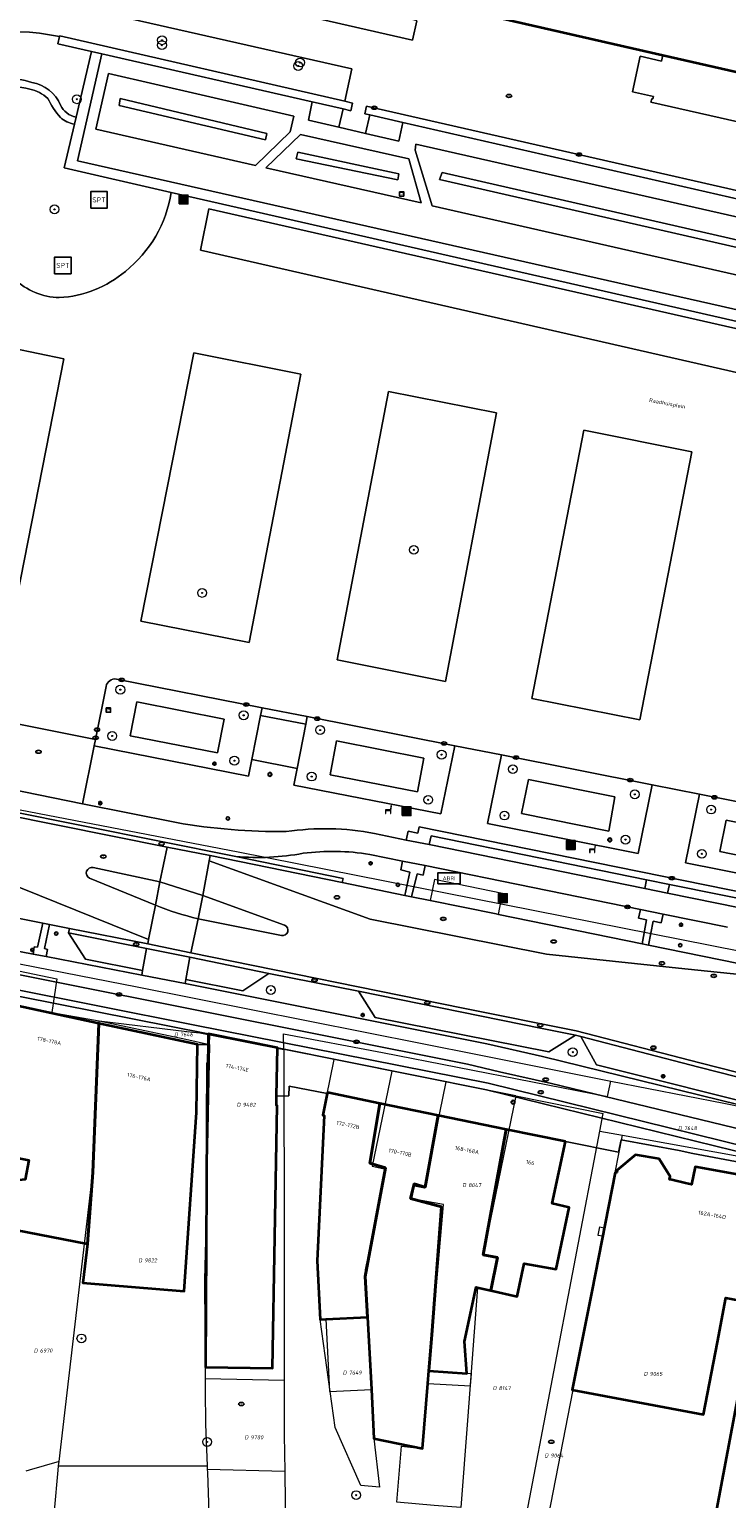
# Model space of a CAD drawing. Header units: metres. Extents: x 183765 to 187731, y 443805 to 446163.
# Tile 47 of 120: x 186187 to 186251, y 444394 to 444527. Entities that reach past the tile are written whole.
import ezdxf
from ezdxf.enums import TextEntityAlignment as Align

# ---------------------------------------------------------------- set-up
doc = ezdxf.new("R2010")
doc.units = ezdxf.units.M
doc.layers.get('0').update_dxf_attribs({"lineweight": 25})
for name, color, linetype, lineweight in [('B-WE-GR-BEPLANTING_CULTUUR_HEESTERS-GV', 90, 'Continuous', 18), ('B-WE-GR-BOOM-S', 253, 'Continuous', 25), ('B-WE-GR-HAAG-GV', 90, 'Continuous', 13), ('B-WE-IE-MEUBILAIR-S', 7, 'Continuous', 25), ('B-WE-IE-MEUBILAIR_WEGMEUBILAIR-S', 7, 'Continuous', 25), ('B-WE-IE-MEUBILAIR_WEGMEUBILAIR_AFVALBAK-S', 7, 'Continuous', 25), ('B-WE-IE-TERREINAFSCHEIDING_KUNSTMATIG_MUUR-GV', 90, 'Continuous', 18), ('B-WE-OG-BEBOUWING-GV', 7, 'Continuous', 35), ('B-WE-OG-BEBOUWING-T18', 10, 'Continuous', 18), ('B-WE-OG-BEBOUWING_BORDES-GV', 7, 'Continuous', 18), ('B-WE-OG-BEBOUWING_LUIFEL-GV', 7, 'Continuous', 18), ('B-WE-OG-BEBOUWING_OVERBOUWING-GV', 7, 'Continuous', 18), ('B-WE-OG-TERREIN_BEGROEID-GV', 7, 'Continuous', 18), ('B-WE-OG-TERREIN_ERF-GV', 7, 'Continuous', 18), ('B-WE-OG-TOPOGRAFIE-T18', 10, 'Continuous', 18), ('B-WE-VH-GESLOTENVERHARDING_ASFALT-GV', 10, 'Continuous', 18), ('B-WE-VH-ONVERHARD_ZAND-GV', 210, 'Continuous', 18), ('B-WE-VH-OPENVERHARDING_BETONELEMENT-GV', 90, 'Continuous', 18), ('B-WE-VH-OPENVERHARDING_BETONSTRAATSTEEN-GV', 90, 'Continuous', 18), ('B-WE-VH-OPENVERHARDING_SIERBESTRATING-GV', 90, 'Continuous', 18), ('B-WE-VH-OPENVERHARDING_STRAATBAKSTEEN-GV', 90, 'Continuous', 18), ('B-WE-VH-OPENVERHARDING_TEGEL-GV', 90, 'Continuous', 18)]:
    doc.layers.add(name, color=color, linetype=linetype, lineweight=lineweight)
doc.layers.add('B-WE-KG-GRENS_PERCEEL-G', color=7, linetype='Continuous', lineweight=13, true_color=0xa55252)
doc.layers.add('B-WE-KG-GRENS_PERCEEL-S', color=7, linetype='Continuous', lineweight=25, true_color=0xa55252)
doc.styles.add('NLCS-ISO', font='NLCS-ISO.ttf')
doc.styles.add('NLCS-ISO-M200-T18', font='NLCS-ISO.ttf', dxfattribs={"height": 0.36})

# ---------------------------------------------------------------- blocks, each defined once
blk = doc.blocks.new('SIE-WEG_AFVALBAK-SO')
h = blk.add_hatch(color=256)
h.dxf.hatch_style = 1
h.paths.add_polyline_path([(-1.5, -1.5), (1.5, -1.5), (1.5, 1.5), (-1.5, 1.5)])
for points in [[(-2, -2), (2, -2), (2, 2), (-2, 2)], [(-1.5, -1.5), (1.5, -1.5), (1.5, 1.5), (-1.5, 1.5)]]:
    blk.add_lwpolyline(points, close=True)
blk = doc.blocks.new('SIE-MEUBILAIR_KAST_CAI-SO')
for points in [[(-1, 1), (1, 1), (1, 0.84), (-1, 0.84)], [(-1, 0.76), (1, 0.76), (1, -1), (-1, -1)]]:
    blk.add_lwpolyline(points, close=True)
at = {"style": 'NLCS-ISO'}
blk.add_text('cai', height=0.75, dxfattribs=at).set_placement((0, 0), align=Align.MIDDLE_CENTER)
blk = doc.blocks.new('SIE-MEUBILAIR_KAST_ELEKTRA-SO')
for points in [[(-1, 1), (1, 1), (1, 0.84), (-1, 0.84)], [(-1, 0.76), (1, 0.76), (1, -1), (-1, -1)]]:
    blk.add_lwpolyline(points, close=True)
at = {"style": 'NLCS-ISO'}
blk.add_text('et', height=0.75, dxfattribs=at).set_placement((0, 0), align=Align.MIDDLE_CENTER)
blk = doc.blocks.new('SIE-MEUBILAIR_MAST_BOVENLEIDING-SO')
for radius in [0.875, 0.75]:
    blk.add_circle((0, 0), radius)
at = {"style": 'NLCS-ISO'}
blk.add_text('bl', height=0.75, dxfattribs=at).set_placement((0, 0.07), align=Align.MIDDLE_CENTER)
blk = doc.blocks.new('SIE-MEUBILAIR_PAAL_LICHTMAST-SO')
for points in [[(-0.62, 0), (-1, 0)], [(-0.71, 0.71), (-0.44, 0.44)], [(0, 1), (0, 0.62)], [(0.44, 0.44), (0.71, 0.71)], [(1, 0), (0.62, 0)], [(-0.71, -0.71), (-0.44, -0.44)], [(0, -0.62), (0, -1)], [(0.44, -0.44), (0.71, -0.71)]]:
    blk.add_lwpolyline(points)
blk.add_circle((0, 0), 0.5)
blk = doc.blocks.new('SIE-MEUBILAIR_PAAL_AFSLUITPAAL-SO')
blk.add_circle((0, 0), 0.75)
at = {"style": 'NLCS-ISO'}
blk.add_text('af', height=0.75, dxfattribs=at).set_placement((0, 0.05), align=Align.MIDDLE_CENTER)
blk = doc.blocks.new('SIE-MEUBILAIR_PAAL_HALTEPAAL-SO')
blk.add_circle((0, 0), 0.75)
at = {"style": 'NLCS-ISO'}
blk.add_text('ht', height=0.75, dxfattribs=at).set_placement((0, 0.06), align=Align.MIDDLE_CENTER)
blk = doc.blocks.new('SIE-MEUBILAIR_PUT_RIOOLPUT-SO')
blk.add_ellipse((0, 0), major_axis=(1.25, 0), ratio=0.54)
at = {"style": 'NLCS-ISO'}
blk.add_text('ri', height=0.75, dxfattribs=at).set_placement((-0.04, 0.07), align=Align.MIDDLE_CENTER)
blk = doc.blocks.new('SIE-MEUBILAIR_PUT_KOLK-SO')
blk.add_ellipse((0, 0), major_axis=(1.25, 0), ratio=0.54)
at = {"style": 'NLCS-ISO'}
blk.add_text('klk', height=0.75, dxfattribs=at).set_placement((0.03, 0), align=Align.MIDDLE_CENTER)
blk = doc.blocks.new('SIE-MEUBILAIR_PUT_BRANDKRAAN-SO')
blk.add_ellipse((0, 0), major_axis=(1.25, 0), ratio=0.54)
at = {"style": 'NLCS-ISO'}
blk.add_text('bk', height=0.75, dxfattribs=at).set_placement((0.03, 0), align=Align.MIDDLE_CENTER)
blk = doc.blocks.new('SIE-WEG_ZITBANK-SO')
at = {"color": 0, "linetype": 'ByBlock', "lineweight": 18}
blk.add_lwpolyline([(-0.91, -1.63), (-0.91, -0.2), (1.09, -0.2), (1.09, -1.63), (1.29, -1.63), (1.29, -0.21), (1.54, 1.78), (1.33, 1.78), (1.11, 0), (-1.11, 0), (-1.11, -1.63)], close=True, dxfattribs=at)
blk = doc.blocks.new('SIE-WEG_SPEELTOESTEL-SO')
at = {"flags": 128}
blk.add_lwpolyline([(-3.75, -3.75), (3.75, -3.75), (3.75, 3.75), (-3.75, 3.75)], close=True, dxfattribs=at)
at = {"style": 'NLCS-ISO'}
blk.add_text('SPT', height=2.25, dxfattribs=at).set_placement((0, 0), align=Align.MIDDLE_CENTER)
blk = doc.blocks.new('SIE-WEG_ABRI-SO')
blk.add_lwpolyline([(-5, -2.5), (5, -2.5), (5, 2.5), (-5, 2.5)], close=True)
at = {"style": 'NLCS-ISO'}
blk.add_text('ABRI', height=1.8, dxfattribs=at).set_placement((0, 0), align=Align.MIDDLE_CENTER)
blk = doc.blocks.new('SGR-BOOM_GBKN-SO')
at = {"linetype": 'ByBlock', "lineweight": 18}
h = blk.add_hatch(color=0, dxfattribs=at)
h.dxf.hatch_style = 1
edge = h.paths.add_edge_path()
edge.add_arc((0, 0), 0.25, 0, 360)
at = {"color": 0, "linetype": 'ByBlock', "lineweight": 18}
for radius in [2, 0.25]:
    blk.add_circle((0, 0), radius, dxfattribs=at)
at = {"color": 0, "linetype": 'ByBlock', "lineweight": 18, "style": 'NLCS-ISO'}
blk.add_attdef('SOORT', (2.5, 0), '', height=1.5, dxfattribs=at)
blk = doc.blocks.new('SKG-PERCEELNUMMER-SO')
at = {"style": 'NLCS-ISO', "oblique": 10, "flags": 1}
for tag, p in [('GEMEENTECODE', (0, 2.55)), ('PERCEELGROOTTE', (0, -2.45))]:
    blk.add_attdef(tag, text='', height=1.8, dxfattribs=at).set_placement(p, align=Align.MIDDLE_CENTER)
at = {"style": 'NLCS-ISO', "oblique": 10}
blk.add_attdef('SECTIE', text='', height=1.8, dxfattribs=at).set_placement((-0.5, 0), align=Align.MIDDLE_RIGHT)
blk.add_attdef('PERCEELNUMMER', text='', height=1.8, dxfattribs=at).set_placement((0.5, 0), align=Align.MIDDLE_LEFT)

msp = doc.modelspace()

# ---------------------------------------------------------------- linework, layer by layer
at = {"layer": 'B-WE-GR-BEPLANTING_CULTUUR_HEESTERS-GV', "flags": 128}
msp.add_lwpolyline([(186200.998, 444532.244), (186200.594, 444530.485), (186222.148, 444525.54), (186222.566, 444527.278), (186219.708, 444527.968)], close=True, dxfattribs=at)
at = {"layer": 'B-WE-GR-HAAG-GV', "flags": 128}
for points in [[(186194.663, 444522.503), (186193.493, 444517.488), (186207.943, 444514.2), (186211.094, 444517.233), (186211.424, 444518.646)], [(186208.853, 444516.523), (186195.605, 444519.63), (186195.691, 444520.248), (186208.981, 444517.079)], [(186212.032, 444517.002), (186208.879, 444513.96), (186222.948, 444510.809), (186221.825, 444514.786)], [(186220.829, 444512.903), (186211.646, 444514.797), (186211.796, 444515.38), (186220.911, 444513.417)], [(186222.459, 444516.124), (186222.4, 444515.58), (186223.956, 444510.538), (186265.126, 444501.175), (186266.249, 444506.187)], [(186264.865, 444503.717), (186224.605, 444512.916), (186224.833, 444513.545), (186265.072, 444504.354)], [(186204.521, 444461.015), (186196.617, 444462.545), (186197.205, 444465.647), (186205.115, 444464.051)], [(186225.989, 444461.655), (186212.626, 444464.292), (186212.493, 444463.605), (186211.717, 444459.6), (186211.427, 444458.102), (186224.721, 444455.499)], [(186222.604, 444457.483), (186214.7, 444459.013), (186215.288, 444462.115), (186223.198, 444460.519)], [(186243.861, 444458.128), (186230.218, 444460.821), (186228.959, 444454.609), (186242.583, 444451.915)], [(186239.924, 444453.916), (186232.035, 444455.52), (186232.656, 444458.61), (186240.484, 444457.041)], [(186261.414, 444454.664), (186248.145, 444457.283), (186246.871, 444451.055), (186256.613, 444449.13), (186256.881, 444450.651), (186249.974, 444452.078), (186250.562, 444454.927), (186258.358, 444453.388), (186257.496, 444448.955), (186260.145, 444448.432)]]:
    msp.add_lwpolyline(points, close=True, dxfattribs=at)
at = {"layer": 'B-WE-GR-HAAG-GV'}
msp.add_lwpolyline([(186195.365, 444467.699, 0.3857238), (186194.428, 444467.035)], format="xyb", dxfattribs=at)
at = {"layer": 'B-WE-GR-HAAG-GV', "flags": 128}
for points in [[(186208.558, 444465.095), (186195.365, 444467.699)], [(186194.428, 444467.035), (186193.478, 444462.233), (186193.363, 444461.655), (186207.309, 444458.912), (186207.611, 444460.407), (186208.419, 444464.409), (186208.558, 444465.095)]]:
    msp.add_lwpolyline(points, dxfattribs=at)
at = {"layer": 'B-WE-IE-TERREINAFSCHEIDING_KUNSTMATIG_MUUR-GV', "flags": 128}
for points in [[(186190.231, 444525.922), (186190.216, 444525.854), (186190.065, 444525.198), (186193.11, 444524.504), (186194.043, 444524.291), (186213.095, 444519.948), (186215.888, 444519.303), (186216.58, 444519.143), (186216.734, 444519.841), (186216.034, 444520.002)], [(186218.305, 444518.767), (186221.297, 444518.083), (186267.758, 444507.45), (186274.499, 444505.907), (186274.744, 444505.851), (186274.912, 444506.575), (186217.995, 444519.551), (186217.856, 444518.87)]]:
    msp.add_lwpolyline(points, close=True, dxfattribs=at)
at = {"layer": 'B-WE-KG-GRENS_PERCEEL-G', "flags": 128}
for points in [[(185958.823, 444487.172), (185977.604, 444483.543), (185999.92, 444479.054), (186010.833, 444476.824), (186037.781, 444471.677), (186068.886, 444465.633), (186097.26, 444459.936), (186117.287, 444455.938), (186140.345, 444450.993), (186168.18, 444445.5), (186197.251, 444439.838), (186228.182, 444433.666), (186240.113, 444431.306)], [(186284.975, 444436.558), (186273.031, 444438.907), (186265.284, 444440.376), (186206.391, 444452.032), (186180.062, 444457.087), (186160.498, 444460.331)], [(186155.905, 444445.458), (186155.895, 444446.282), (186168.414, 444443.989), (186168.245, 444443.13), (186174.945, 444441.705), (186175.342, 444443.618), (186189.979, 444440.556), (186189.506, 444437.523)], [(186189.506, 444437.523), (186185.843, 444438.226), (186184.481, 444438.525)], [(186189.506, 444437.523), (186193.794, 444436.744)], [(186190.176, 444396.862), (186193.244, 444423.022), (186193.782, 444436.306), (186193.794, 444436.744)], [(186193.794, 444436.744), (186201.733, 444435.802), (186202.901, 444435.665)], [(186193.794, 444436.744), (186201.658, 444435.082)], [(186202.901, 444435.665), (186203.821, 444435.498)], [(186203.777, 444434.603), (186203.821, 444435.498)], [(186203.821, 444435.498), (186210.503, 444434.17)], [(186210.503, 444434.17), (186210.499, 444435.589), (186219.441, 444433.896), (186239.805, 444429.891), (186240.113, 444431.306)], [(186201.658, 444435.082), (186203.777, 444434.603)], [(186203.777, 444434.603), (186203.68, 444428.333), (186203.591, 444423.973), (186203.494, 444419.256), (186203.337, 444413.295), (186203.403, 444404.386)], [(186210.503, 444434.17), (186210.546, 444416.503), (186210.557, 444404.211)], [(186215.064, 444433.257), (186210.503, 444434.17)], [(186220.288, 444432.21), (186218.512, 444423.589), (186219.756, 444423.333), (186217.879, 444414.214), (186218.672, 444398.931), (186219.171, 444394.53), (186217.485, 444394.679), (186215.175, 444399.933), (186213.8, 444409.707), (186213.544, 444415.04), (186214.159, 444428.184), (186214.049, 444428.214), (186215.064, 444433.257)], [(186220.288, 444432.21), (186215.064, 444433.257)], [(186225.218, 444431.222), (186220.288, 444432.21)], [(186226.534, 444392.685), (186224.132, 444392.889), (186220.735, 444393.177), (186221.161, 444398.247), (186223.08, 444398.031), (186224.968, 444420.137), (186222.088, 444420.627), (186222.334, 444421.822), (186223.255, 444421.633), (186225.218, 444431.222)], [(186231.515, 444429.96), (186225.218, 444431.222)], [(186240.113, 444431.306), (186250.324, 444429.287), (186256.576, 444428.032)], [(186231.515, 444429.96), (186228.571, 444415.56), (186229.859, 444415.33), (186229.202, 444412.369), (186228.037, 444412.613), (186227.129, 444400.577), (186226.534, 444392.685)], [(186231.515, 444429.96), (186239.431, 444428.374)], [(186239.126, 444426.779), (186239.431, 444428.374)], [(186232.509, 444392.177), (186239.126, 444426.779)], [(186239.126, 444426.779), (186241.153, 444426.409)], [(186240.497, 444423.039), (186241.153, 444426.409)], [(186241.153, 444426.409), (186255.698, 444423.79)], [(186240.497, 444423.039), (186239.522, 444418.028)], [(186255.102, 444421.213), (186253.829, 444414.75), (186251.872, 444404.246), (186249.505, 444391.535), (186248.917, 444388.539)], [(186239.092, 444418.119), (186238.945, 444417.353)], [(186239.092, 444418.119), (186239.522, 444418.028)], [(186239.376, 444417.277), (186238.415, 444412.337)], [(186238.945, 444417.353), (186239.376, 444417.277)], [(186238.415, 444412.337), (186234.436, 444391.885)], [(186203.403, 444404.386), (186210.557, 444404.211)], [(186203.403, 444404.386), (186203.411, 444403.334)], [(186210.557, 444404.211), (186210.558, 444403.196)], [(186203.411, 444403.334), (186203.434, 444400.243), (186203.575, 444396.466)], [(186210.558, 444403.196), (186210.562, 444399.256), (186210.595, 444395.983)], [(186190.176, 444396.862), (186187.479, 444396.09), (186187.18, 444396.002)], [(186190.13, 444396.471), (186190.176, 444396.862)], [(186189.777, 444392.394), (186190.083, 444396.066)], [(186190.083, 444396.066), (186190.13, 444396.471)], [(186190.13, 444396.471), (186203.575, 444396.466)], [(186203.575, 444396.466), (186203.586, 444396.158)], [(186203.586, 444396.158), (186210.595, 444395.983)], [(186203.586, 444396.158), (186203.596, 444395.877)], [(186203.596, 444395.877), (186203.799, 444390.386)], [(186210.595, 444395.983), (186210.654, 444390.219)]]:
    msp.add_lwpolyline(points, dxfattribs=at)
at = {"layer": 'B-WE-OG-BEBOUWING-GV', "flags": 128}
for points in [[(186256.793, 444536.561), (186229.278, 444542.831), (186229.552, 444544.03), (186229.677, 444544.577), (186230.54, 444548.358), (186230.68, 444548.971), (186233.607, 444561.792), (186234.12, 444564.043), (186234.667, 444566.438), (186220.63, 444569.656), (186220.609, 444569.564), (186214.242, 444541.696), (186214.156, 444541.319), (186218.211, 444540.393), (186217.623, 444537.819), (186219.583, 444537.371), (186217.916, 444530.314), (186220.128, 444529.809), (186222.995, 444529.154), (186244.809, 444524.171), (186253.433, 444522.201)], [(186252.226, 444422.724), (186247.758, 444423.533), (186247.4, 444421.924), (186246.868, 444422.054), (186245.646, 444422.353), (186245.427, 444422.406), (186245.471, 444422.655), (186244.473, 444424.249), (186242.356, 444424.631), (186240.686, 444423.242), (186240.651, 444423.015), (186240.497, 444423.039), (186238.39, 444412.265), (186236.612, 444403.355), (186248.489, 444401.111), (186249.75, 444407.663), (186250.511, 444411.667), (186251.791, 444411.424)], [(186253.887, 444414.931), (186249.497, 444391.558)]]:
    msp.add_lwpolyline(points, dxfattribs=at)
for points in [[(186182.735, 444420.176), (186182.934, 444418.483), (186192.737, 444416.573), (186193.244, 444423.022), (186193.788, 444436.528), (186185.843, 444438.226), (186184.227, 444430.163), (186183.913, 444428.594), (186183.188, 444424.977), (186187.448, 444424.149), (186187.105, 444422.382), (186182.565, 444421.89)], [(186193.788, 444436.528), (186193.244, 444423.022), (186192.737, 444416.573), (186192.339, 444413.037), (186201.484, 444412.296), (186202.609, 444428.452), (186202.695, 444434.624)], [(186209.862, 444429.937), (186209.934, 444434.312), (186203.666, 444435.575), (186203.659, 444434.616), (186203.646, 444432.935), (186203.576, 444432.936), (186203.434, 444405.398), (186209.503, 444405.306), (186209.901, 444429.085), (186209.848, 444429.089)], [(186219.205, 444429.286), (186214.454, 444430.264), (186214.434, 444430.162), (186214.049, 444428.214), (186214.159, 444428.184), (186213.544, 444415.04), (186213.8, 444409.707), (186214.333, 444409.733), (186218.091, 444409.917), (186217.892, 444413.608), (186219.71, 444423.437), (186218.303, 444423.865)], [(186223.553, 444403.927), (186223.645, 444405.073), (186223.907, 444408.343), (186224.801, 444419.916), (186221.992, 444420.664), (186222.326, 444421.991), (186223.312, 444421.707), (186224.495, 444428.197), (186219.205, 444429.286), (186218.303, 444423.865), (186219.71, 444423.437), (186217.892, 444413.608), (186218.091, 444409.917), (186218.437, 444403.37), (186218.672, 444398.931), (186223.08, 444398.031)], [(186229.259, 444412.336), (186229.859, 444415.33), (186228.571, 444415.56), (186230.65, 444426.931), (186224.495, 444428.197), (186223.312, 444421.707), (186222.326, 444421.991), (186221.992, 444420.664), (186224.801, 444419.916), (186223.907, 444408.343), (186223.645, 444405.073), (186227.064, 444404.838), (186226.866, 444407.715), (186227.929, 444412.635), (186228.006, 444412.618)], [(186235.994, 444425.831), (186230.65, 444426.931), (186228.571, 444415.56), (186229.859, 444415.33), (186229.259, 444412.336), (186231.619, 444411.807), (186232.265, 444414.8), (186235.159, 444414.26), (186236.337, 444419.858), (186234.809, 444420.211)]]:
    msp.add_lwpolyline(points, close=True, dxfattribs=at)
at = {"layer": 'B-WE-OG-BEBOUWING_BORDES-GV', "flags": 128}
msp.add_lwpolyline([(186253.433, 444522.201), (186244.809, 444524.171), (186244.703, 444523.626), (186242.78, 444524.072), (186242.057, 444520.846), (186243.962, 444520.422), (186243.923, 444520.211), (186243.814, 444520.213), (186243.741, 444519.914), (186252.552, 444517.919), (186252.613, 444518.215), (186252.521, 444518.232), (186252.557, 444518.47), (186254.476, 444518.047), (186255.173, 444521.253), (186253.303, 444521.675)], close=True, dxfattribs=at)
at = {"layer": 'B-WE-OG-BEBOUWING_LUIFEL-GV', "flags": 128}
for points in [[(186218.437, 444403.37), (186218.091, 444409.917), (186214.333, 444409.733), (186214.654, 444403.185)], [(186227.488, 444404.809), (186227.064, 444404.838), (186223.645, 444405.073), (186223.553, 444403.927), (186227.414, 444403.708)]]:
    msp.add_lwpolyline(points, close=True, dxfattribs=at)
at = {"layer": 'B-WE-OG-BEBOUWING_OVERBOUWING-GV', "flags": 128}
msp.add_lwpolyline([(186230.318, 444448.281), (186224.146, 444449.541), (186223.759, 444447.649), (186229.719, 444446.432), (186229.932, 444446.388)], close=True, dxfattribs=at)
at = {"layer": 'B-WE-OG-TERREIN_BEGROEID-GV', "flags": 128}
for points in [[(186190.216, 444525.854), (186190.231, 444525.922), (186216.034, 444520.002), (186216.675, 444522.936), (186193.995, 444528.081)], [(186191.713, 444518.571), (186193.11, 444524.504), (186190.065, 444525.198), (186190.216, 444525.854)]]:
    msp.add_lwpolyline(points, dxfattribs=at)
at = {"layer": 'B-WE-OG-TERREIN_BEGROEID-GV'}
for points in [[(186190.216, 444525.854, 0.1795333), (186176.029, 444523.765)], [(186176.029, 444523.765, -0.1795333), (186190.216, 444525.854)], [(186182.763, 444521.804, -0.1516158), (186187.706, 444521.707)], [(186187.706, 444521.707, -0.2577471), (186190.314, 444519.655)], [(186190.314, 444519.655, 0.2460129), (186191.713, 444518.571)]]:
    msp.add_lwpolyline(points, format="xyb", dxfattribs=at)
at = {"layer": 'B-WE-OG-TERREIN_ERF-GV', "flags": 128}
for points in [[(186252.832, 444423.754), (186247.528, 444424.755), (186246.295, 444425.008), (186241.034, 444425.97), (186240.812, 444424.863), (186235.994, 444425.831), (186234.809, 444420.211), (186236.337, 444419.858), (186235.159, 444414.26), (186232.265, 444414.8), (186231.619, 444411.807), (186229.259, 444412.336), (186228.006, 444412.618), (186227.929, 444412.635), (186226.866, 444407.715), (186227.064, 444404.838), (186223.645, 444405.073), (186223.553, 444403.927), (186223.08, 444398.031), (186218.672, 444398.931), (186218.437, 444403.37), (186218.091, 444409.917), (186214.333, 444409.733), (186213.8, 444409.707), (186213.544, 444415.04), (186214.159, 444428.184), (186214.049, 444428.214), (186214.434, 444430.162), (186210.999, 444430.843), (186210.96, 444429.972), (186209.862, 444429.937), (186209.848, 444429.089), (186209.901, 444429.085), (186209.503, 444405.306), (186203.434, 444405.398), (186203.576, 444432.936), (186203.646, 444432.935), (186203.659, 444434.616), (186202.695, 444434.624), (186202.609, 444428.452), (186201.484, 444412.296), (186192.339, 444413.037), (186192.737, 444416.573), (186182.934, 444418.483)], [(186251.791, 444411.424), (186250.511, 444411.667), (186249.75, 444407.663), (186248.489, 444401.111), (186236.612, 444403.355), (186238.39, 444412.265), (186240.497, 444423.039), (186240.651, 444423.015), (186240.686, 444423.242), (186242.356, 444424.631), (186244.473, 444424.249), (186245.471, 444422.655), (186245.427, 444422.406), (186245.646, 444422.353), (186246.868, 444422.054), (186247.4, 444421.924), (186247.758, 444423.533), (186252.226, 444422.724)], [(186249.497, 444391.558), (186253.887, 444414.931)]]:
    msp.add_lwpolyline(points, dxfattribs=at)
at = {"layer": 'B-WE-VH-GESLOTENVERHARDING_ASFALT-GV'}
for points in [[(186187.532, 444521.104, 0.0519071), (186184.618, 444521.457)], [(186189.163, 444520.265, 0.1215185), (186187.532, 444521.104)], [(186190.298, 444518.535, -0.0681501), (186189.163, 444520.265)], [(186191.561, 444517.924, -0.1460013), (186190.298, 444518.535)], [(186196.175, 444504.604, 0.1881058), (186200.321, 444511.755)], [(186190.197, 444502.223, 0.1648526), (186196.175, 444504.604)], [(186186.126, 444503.917, 0.1854214), (186190.197, 444502.223)], [(186210.732, 444453.881, -0.0447549), (186200.804, 444454.7)], [(186218.713, 444453.727, 0.0850073), (186210.732, 444453.881)], [(186206.185, 444451.638, 0.0691786), (186212.265, 444451.922)], [(186212.265, 444451.922, -0.0717284), (186218.29, 444451.824)]]:
    msp.add_lwpolyline(points, format="xyb", dxfattribs=at)
at = {"layer": 'B-WE-VH-GESLOTENVERHARDING_ASFALT-GV', "flags": 128}
for points in [[(186190.629, 444513.966), (186191.561, 444517.924)], [(186200.321, 444511.755), (186190.629, 444513.966)], [(186200.804, 444454.7), (186192.307, 444456.413), (186184.307, 444458.025), (186174.791, 444459.943), (186172.874, 444460.345), (186159.451, 444463.024), (186157.631, 444463.404), (186152.707, 444464.424)], [(186138.308, 444462.473), (186148.145, 444462.966), (186150.891, 444462.724), (186206.185, 444451.638)], [(186116.884, 444455.612), (186114.325, 444456.122), (186113.971, 444454.302), (186120.774, 444452.978), (186123.109, 444452.752), (186130.567, 444451.934), (186132.18, 444451.797), (186154.116, 444447.414), (186160.042, 444446.229), (186175.619, 444443.117), (186177.653, 444442.712), (186227.13, 444432.833), (186230.039, 444432.131), (186234.754, 444431.078), (186255.033, 444426.15), (186290.752, 444419.102), (186293.152, 444418.698), (186293.628, 444421.651)], [(186292.452, 444420.999), (186281.416, 444423.147), (186277.441, 444423.921), (186276.585, 444424.088), (186255.276, 444428.27), (186233.933, 444433.52), (186228.903, 444434.658), (186201.59, 444440.142), (186197.653, 444440.903), (186189, 444442.576), (186187.828, 444442.803), (186178.067, 444444.691), (186176.032, 444445.084), (186132.281, 444453.77), (186122.551, 444454.712), (186120.307, 444454.929), (186116.884, 444455.612)], [(186254.006, 444446.519), (186245.231, 444448.31), (186243.178, 444448.729), (186223.659, 444452.714), (186221.599, 444453.119), (186218.713, 444453.727)], [(186218.29, 444451.824), (186221.252, 444451.221)], [(186221.252, 444451.221), (186223.313, 444450.802), (186242.797, 444446.836), (186244.85, 444446.418), (186250.675, 444445.232)]]:
    msp.add_lwpolyline(points, dxfattribs=at)
at = {"layer": 'B-WE-VH-ONVERHARD_ZAND-GV', "flags": 128}
for points in [[(186253.433, 444522.201), (186244.809, 444524.171), (186244.703, 444523.626), (186242.78, 444524.072), (186242.057, 444520.846), (186243.962, 444520.422), (186243.923, 444520.211), (186243.814, 444520.213), (186243.741, 444519.914), (186252.552, 444517.919), (186252.613, 444518.215), (186252.521, 444518.232), (186252.557, 444518.47), (186254.476, 444518.047), (186255.173, 444521.253), (186253.303, 444521.675)], [(186194.663, 444522.503), (186193.493, 444517.488), (186207.943, 444514.2), (186211.094, 444517.233), (186211.424, 444518.646)], [(186208.853, 444516.523), (186195.605, 444519.63), (186195.691, 444520.248), (186208.981, 444517.079)], [(186212.032, 444517.002), (186208.879, 444513.96), (186222.948, 444510.809), (186221.825, 444514.786)], [(186220.829, 444512.903), (186211.646, 444514.797), (186211.796, 444515.38), (186220.911, 444513.417)], [(186222.459, 444516.124), (186222.4, 444515.58), (186223.956, 444510.538), (186265.126, 444501.175), (186266.249, 444506.187)], [(186264.865, 444503.717), (186224.605, 444512.916), (186224.833, 444513.545), (186265.072, 444504.354)], [(186204.521, 444461.015), (186196.617, 444462.545), (186197.205, 444465.647), (186205.115, 444464.051)], [(186225.989, 444461.655), (186212.626, 444464.292), (186212.493, 444463.605), (186211.717, 444459.6), (186211.427, 444458.102), (186224.721, 444455.499)], [(186222.604, 444457.483), (186214.7, 444459.013), (186215.288, 444462.115), (186223.198, 444460.519)], [(186243.861, 444458.128), (186230.218, 444460.821), (186228.959, 444454.609), (186242.583, 444451.915)], [(186239.924, 444453.916), (186232.035, 444455.52), (186232.656, 444458.61), (186240.484, 444457.041)], [(186261.414, 444454.664), (186248.145, 444457.283), (186246.871, 444451.055), (186256.613, 444449.13), (186256.881, 444450.651), (186249.974, 444452.078), (186250.562, 444454.927), (186258.358, 444453.388), (186257.496, 444448.955), (186260.145, 444448.432)]]:
    msp.add_lwpolyline(points, close=True, dxfattribs=at)
at = {"layer": 'B-WE-VH-ONVERHARD_ZAND-GV'}
msp.add_lwpolyline([(186195.365, 444467.699, 0.3857238), (186194.428, 444467.035)], format="xyb", dxfattribs=at)
at = {"layer": 'B-WE-VH-ONVERHARD_ZAND-GV', "flags": 128}
for points in [[(186208.558, 444465.095), (186195.365, 444467.699)], [(186194.428, 444467.035), (186193.478, 444462.233), (186193.363, 444461.655), (186207.309, 444458.912), (186207.611, 444460.407), (186208.419, 444464.409), (186208.558, 444465.095)]]:
    msp.add_lwpolyline(points, dxfattribs=at)
at = {"layer": 'B-WE-VH-OPENVERHARDING_BETONELEMENT-GV', "flags": 128}
for points in [[(186250.111, 444501.448), (186191.843, 444514.612), (186194.043, 444524.291), (186193.11, 444524.504), (186191.713, 444518.571), (186191.561, 444517.924), (186190.629, 444513.966), (186200.321, 444511.755), (186203.898, 444510.939), (186290.843, 444491.111), (186296.714, 444489.772), (186297.363, 444489.624), (186297.59, 444490.594)], [(186215.888, 444519.303), (186213.095, 444519.948), (186212.76, 444518.294), (186215.506, 444517.657)], [(186221.297, 444518.083), (186218.305, 444518.767), (186217.918, 444517.098), (186220.925, 444516.401)]]:
    msp.add_lwpolyline(points, close=True, dxfattribs=at)
for points in [[(186138.282, 444462.088), (186148.451, 444462.604), (186150.456, 444462.427), (186199.951, 444452.472), (186203.86, 444451.713), (186215.81, 444449.272), (186215.877, 444449.655), (186206.185, 444451.638), (186150.891, 444462.724)], [(186254.935, 444431.231), (186248.167, 444432.95), (186236.988, 444435.859), (186226.737, 444437.915), (186202.112, 444442.914), (186198.208, 444443.72), (186191.111, 444445.117), (186191.04, 444444.73), (186198.097, 444443.295), (186202.022, 444442.516), (186209.158, 444441.052), (186217.27, 444439.447), (186233.901, 444436.076), (186236.898, 444435.469), (186237.382, 444435.343), (186248.068, 444432.562), (186254.846, 444430.84)]]:
    msp.add_lwpolyline(points, dxfattribs=at)
at = {"layer": 'B-WE-VH-OPENVERHARDING_BETONSTRAATSTEEN-GV', "flags": 128}
for points in [[(186212.626, 444464.292), (186208.558, 444465.095), (186208.419, 444464.409), (186212.493, 444463.605)], [(186203.761, 444451.232), (186203.86, 444451.713), (186199.951, 444452.472), (186199.289, 444449.336), (186203.176, 444448.093)], [(186198.097, 444443.295), (186191.04, 444444.73), (186192.573, 444442.329), (186197.729, 444441.299)], [(186209.158, 444441.052), (186202.022, 444442.516), (186201.66, 444440.506), (186206.8, 444439.484)], [(186217.27, 444439.447), (186218.782, 444437.069), (186234.51, 444433.94), (186236.898, 444435.469), (186233.901, 444436.076)], [(186237.382, 444435.343), (186238.8, 444432.769), (186255.317, 444428.628), (186274.126, 444424.948), (186276.54, 444426.509), (186254.846, 444430.84), (186248.068, 444432.562)]]:
    msp.add_lwpolyline(points, close=True, dxfattribs=at)
for points in [[(186198.889, 444447.211), (186198.282, 444444.114), (186198.208, 444443.72), (186202.112, 444442.914), (186202.753, 444445.994)], [(186209.934, 444434.312), (186209.862, 444429.937), (186210.96, 444429.972), (186210.999, 444430.843), (186214.434, 444430.162), (186214.454, 444430.264), (186219.205, 444429.286), (186224.495, 444428.197), (186230.65, 444426.931), (186235.994, 444425.831), (186240.812, 444424.863), (186241.034, 444425.97), (186246.295, 444425.008), (186247.528, 444424.755), (186252.832, 444423.754)], [(186298.393, 444413.64), (186299.176, 444413.498), (186299.702, 444416.598), (186299.747, 444416.861), (186290.756, 444417.093), (186278.366, 444419.56), (186266.508, 444421.873), (186254.659, 444424.157), (186228.864, 444430.521), (186209.934, 444434.312)]]:
    msp.add_lwpolyline(points, dxfattribs=at)
at = {"layer": 'B-WE-VH-OPENVERHARDING_BETONSTRAATSTEEN-GV'}
msp.add_lwpolyline([(186202.753, 444445.994, -0.0337553), (186198.889, 444447.211)], format="xyb", dxfattribs=at)
at = {"layer": 'B-WE-VH-OPENVERHARDING_SIERBESTRATING-GV'}
for points in [[(186187.706, 444521.707, 0.1516158), (186182.763, 444521.804)], [(186184.618, 444521.457, -0.0519071), (186187.532, 444521.104)], [(186187.532, 444521.104, -0.1215185), (186189.163, 444520.265)], [(186190.314, 444519.655, 0.2577471), (186187.706, 444521.707)], [(186189.163, 444520.265, 0.0681501), (186190.298, 444518.535)], [(186191.713, 444518.571, -0.2460129), (186190.314, 444519.655)], [(186190.298, 444518.535, 0.1460013), (186191.561, 444517.924)], [(186200.804, 444454.7, 0.0447549), (186210.732, 444453.881)], [(186210.732, 444453.881, -0.0850073), (186218.713, 444453.727)]]:
    msp.add_lwpolyline(points, format="xyb", dxfattribs=at)
at = {"layer": 'B-WE-VH-OPENVERHARDING_SIERBESTRATING-GV', "flags": 128}
for points in [[(186191.561, 444517.924), (186191.713, 444518.571)], [(186203.744, 444510.264), (186202.977, 444506.51), (186289.819, 444486.705)], [(186290.602, 444490.517), (186203.744, 444510.264)], [(186230.218, 444460.821), (186225.989, 444461.655), (186224.721, 444455.499), (186211.427, 444458.102), (186211.717, 444459.6), (186207.611, 444460.407), (186207.309, 444458.912), (186193.363, 444461.655), (186192.307, 444456.413), (186200.804, 444454.7)], [(186272.007, 444441.248), (186285.078, 444438.747), (186285.364, 444440.24), (186266.909, 444443.912), (186262.172, 444447.096), (186262.796, 444450.508), (186262.956, 444450.467), (186263.699, 444454.088), (186261.414, 444454.664), (186260.145, 444448.432), (186257.496, 444448.955), (186256.613, 444449.13), (186246.871, 444451.055), (186248.145, 444457.283), (186243.861, 444458.128), (186242.583, 444451.915), (186228.959, 444454.609), (186230.218, 444460.821)], [(186218.713, 444453.727), (186221.599, 444453.119), (186221.771, 444453.918), (186222.634, 444453.743), (186222.769, 444454.322), (186254.703, 444447.827)], [(186245.416, 444449.104), (186245.231, 444448.31), (186254.006, 444446.519)], [(186254.566, 444447.242), (186245.416, 444449.104)]]:
    msp.add_lwpolyline(points, dxfattribs=at)
for points in [[(186185.417, 444470.26), (186190.604, 444496.684), (186185.961, 444497.639), (186180.724, 444471.169)], [(186212.051, 444495.298), (186202.387, 444497.216), (186197.587, 444472.936), (186207.389, 444470.998)], [(186229.762, 444491.783), (186220, 444493.72), (186215.353, 444469.423), (186225.141, 444467.488)], [(186247.454, 444488.272), (186237.661, 444490.215), (186232.948, 444465.944), (186242.724, 444464.011)], [(186212.493, 444463.605), (186208.419, 444464.409), (186207.611, 444460.407), (186211.717, 444459.6)], [(186151.512, 444455.793), (186139.402, 444455.917), (186139.413, 444455.404), (186149.888, 444453.308), (186177.407, 444447.839), (186177.961, 444447.729), (186188.693, 444445.597), (186189.319, 444445.473), (186191.111, 444445.117), (186198.208, 444443.72), (186198.282, 444444.114), (186186.679, 444448.791)], [(186223.659, 444452.714), (186243.178, 444448.729), (186243.34, 444449.527), (186223.838, 444453.495)], [(186229.932, 444446.388), (186229.719, 444446.432), (186223.759, 444447.649), (186222.085, 444447.991), (186221.474, 444448.116), (186215.81, 444449.272), (186203.86, 444451.713), (186203.761, 444451.232), (186218.324, 444445.961), (186234.299, 444442.797), (186246.227, 444441.52), (186259.968, 444440.116), (186256.552, 444440.951), (186243.507, 444443.616), (186242.952, 444443.729)]]:
    msp.add_lwpolyline(points, close=True, dxfattribs=at)
at = {"layer": 'B-WE-VH-OPENVERHARDING_STRAATBAKSTEEN-GV', "flags": 128}
for points in [[(186267.758, 444507.45), (186221.297, 444518.083), (186220.925, 444516.401), (186217.918, 444517.098), (186215.506, 444517.657), (186212.76, 444518.294), (186213.095, 444519.948), (186194.043, 444524.291), (186191.843, 444514.612), (186250.111, 444501.448), (186297.59, 444490.594)], [(186290.684, 444480.394), (186301.475, 444478.167), (186302.696, 444483.805), (186296.127, 444485.291), (186289.819, 444486.705), (186202.977, 444506.51), (186203.744, 444510.264), (186290.602, 444490.517), (186290.745, 444490.485), (186290.843, 444491.111), (186203.898, 444510.939), (186200.321, 444511.755)], [(186186.458, 444468.76), (186185.474, 444463.821), (186193.478, 444462.233), (186194.428, 444467.035)], [(186195.365, 444467.699), (186208.558, 444465.095), (186212.626, 444464.292), (186225.989, 444461.655), (186230.218, 444460.821), (186243.861, 444458.128), (186248.145, 444457.283), (186261.414, 444454.664), (186263.699, 444454.088), (186263.782, 444454.491), (186263.5, 444454.551), (186263.837, 444456.267), (186265.853, 444455.87), (186266.95, 444461.461)], [(186193.259, 444450.632), (186199.289, 444449.336), (186199.951, 444452.472), (186150.456, 444462.427)], [(186139.413, 444455.404), (186139.402, 444455.917), (186151.512, 444455.793), (186186.679, 444448.791), (186198.282, 444444.114), (186198.889, 444447.211), (186192.92, 444449.677)], [(186206.185, 444451.638), (186215.877, 444449.655), (186215.81, 444449.272), (186221.474, 444448.116), (186221.917, 444450.199), (186221.097, 444450.424), (186221.252, 444451.221)], [(186221.252, 444451.221), (186218.29, 444451.824)], [(186199.289, 444449.336), (186193.259, 444450.632)], [(186234.299, 444442.797), (186218.324, 444445.961), (186203.761, 444451.232), (186203.176, 444448.093), (186210.582, 444445.428)], [(186192.92, 444449.677), (186198.889, 444447.211), (186199.289, 444449.336)], [(186203.176, 444448.093), (186199.289, 444449.336), (186198.889, 444447.211)], [(186203.176, 444448.093), (186202.753, 444445.994), (186210.293, 444444.465)], [(186202.753, 444445.994), (186203.176, 444448.093)], [(186210.582, 444445.428), (186203.176, 444448.093)], [(186250.675, 444445.232), (186244.85, 444446.418), (186244.674, 444445.622), (186243.938, 444445.785), (186243.507, 444443.616), (186256.552, 444440.951), (186256.658, 444441.323), (186264.018, 444439.537)], [(186210.293, 444444.465), (186202.753, 444445.994), (186202.112, 444442.914), (186226.737, 444437.915), (186236.988, 444435.859), (186248.167, 444432.95), (186254.935, 444431.231), (186276.618, 444426.901), (186277.989, 444426.629), (186281.978, 444425.837), (186293.751, 444423.498), (186296.382, 444423.197), (186297.986, 444432.408), (186265.312, 444438.809), (186259.968, 444440.116), (186246.227, 444441.52), (186234.299, 444442.797)], [(186255.033, 444426.15), (186234.754, 444431.078), (186230.039, 444432.131), (186227.13, 444432.833), (186177.653, 444442.712), (186177.51, 444441.929), (186176.968, 444442.038), (186176.859, 444441.462), (186202.297, 444436.391), (186229.008, 444431.103), (186254.788, 444424.743)]]:
    msp.add_lwpolyline(points, dxfattribs=at)
for points in [[(186207.943, 444514.2), (186193.493, 444517.488), (186194.663, 444522.503), (186211.424, 444518.646), (186211.094, 444517.233)], [(186221.825, 444514.786), (186222.948, 444510.809), (186208.879, 444513.96), (186212.032, 444517.002)], [(186222.4, 444515.58), (186222.459, 444516.124), (186266.249, 444506.187), (186265.126, 444501.175), (186223.956, 444510.538)], [(186185.417, 444470.26), (186180.724, 444471.169), (186185.961, 444497.639), (186190.604, 444496.684)], [(186212.051, 444495.298), (186207.389, 444470.998), (186197.587, 444472.936), (186202.387, 444497.216)], [(186229.762, 444491.783), (186225.141, 444467.488), (186215.353, 444469.423), (186220, 444493.72)], [(186247.454, 444488.272), (186242.724, 444464.011), (186232.948, 444465.944), (186237.661, 444490.215)], [(186193.363, 444461.655), (186193.478, 444462.233), (186185.474, 444463.821), (186185.353, 444463.216), (186184.307, 444458.025), (186192.307, 444456.413)], [(186223.313, 444450.802), (186223.126, 444449.944), (186222.579, 444450.052), (186222.085, 444447.991), (186223.759, 444447.649), (186229.719, 444446.432), (186229.932, 444446.388), (186242.952, 444443.729), (186243.344, 444445.898), (186242.614, 444446.048), (186242.797, 444446.836)], [(186188.693, 444445.597), (186177.961, 444447.729), (186177.525, 444445.55), (186178.247, 444445.383), (186178.067, 444444.691), (186187.828, 444442.803), (186187.934, 444443.458), (186188.23, 444443.421)], [(186191.04, 444444.73), (186191.111, 444445.117), (186189.319, 444445.473), (186188.847, 444443.293), (186189.123, 444443.222), (186189, 444442.576), (186197.653, 444440.903), (186197.729, 444441.299), (186192.573, 444442.329)], [(186159.655, 444444.295), (186159.496, 444443.356), (186167.382, 444441.921), (186174.683, 444440.492), (186183.474, 444438.771), (186185.843, 444438.226), (186193.788, 444436.528), (186202.695, 444434.624), (186203.659, 444434.616), (186203.666, 444435.575)], [(186202.022, 444442.516), (186198.097, 444443.295), (186197.729, 444441.299), (186197.653, 444440.903), (186201.59, 444440.142), (186201.66, 444440.506)], [(186237.382, 444435.343), (186236.898, 444435.469), (186234.51, 444433.94), (186218.782, 444437.069), (186217.27, 444439.447), (186209.158, 444441.052), (186206.8, 444439.484), (186201.66, 444440.506), (186201.59, 444440.142), (186228.903, 444434.658), (186233.933, 444433.52), (186255.276, 444428.27), (186276.585, 444424.088), (186277.441, 444423.921), (186277.555, 444424.52), (186279.33, 444424.177), (186279.534, 444425.322), (186277.754, 444425.692), (186277.911, 444426.237), (186276.54, 444426.509), (186274.126, 444424.948), (186255.317, 444428.628), (186238.8, 444432.769)]]:
    msp.add_lwpolyline(points, close=True, dxfattribs=at)
at = {"layer": 'B-WE-VH-OPENVERHARDING_STRAATBAKSTEEN-GV'}
for points in [[(186200.321, 444511.755, -0.1881058), (186196.175, 444504.604)], [(186196.175, 444504.604, -0.1648526), (186190.197, 444502.223)], [(186190.197, 444502.223, -0.1854214), (186186.126, 444503.917)], [(186194.428, 444467.035, -0.3857238), (186195.365, 444467.699)], [(186212.265, 444451.922, -0.0691786), (186206.185, 444451.638)], [(186218.29, 444451.824, 0.0717284), (186212.265, 444451.922)], [(186193.259, 444450.632, 0.8741379), (186192.92, 444449.677)], [(186192.92, 444449.677, -0.8741379), (186193.259, 444450.632)], [(186198.889, 444447.211, 0.0337553), (186202.753, 444445.994)], [(186210.293, 444444.465, 0.8920066), (186210.582, 444445.428)], [(186210.582, 444445.428, -0.8920066), (186210.293, 444444.465)]]:
    msp.add_lwpolyline(points, format="xyb", dxfattribs=at)
at = {"layer": 'B-WE-VH-OPENVERHARDING_TEGEL-GV', "flags": 128}
for points in [[(186222.566, 444527.278), (186222.148, 444525.54), (186200.594, 444530.485)], [(186252.552, 444517.919), (186243.741, 444519.914), (186243.814, 444520.213), (186243.923, 444520.211), (186243.962, 444520.422), (186242.057, 444520.846), (186242.78, 444524.072), (186244.703, 444523.626), (186244.809, 444524.171), (186222.995, 444529.154)], [(186193.995, 444528.081), (186216.675, 444522.936), (186216.034, 444520.002), (186216.734, 444519.841), (186216.58, 444519.143), (186215.888, 444519.303), (186215.506, 444517.657), (186217.918, 444517.098), (186218.305, 444518.767), (186217.856, 444518.87), (186217.995, 444519.551), (186274.912, 444506.575)], [(186222.769, 444454.322), (186222.634, 444453.743), (186221.771, 444453.918), (186221.599, 444453.119), (186223.659, 444452.714), (186223.838, 444453.495), (186243.34, 444449.527), (186245.416, 444449.104), (186254.566, 444447.242)], [(186254.703, 444447.827), (186222.769, 444454.322)], [(186159.655, 444444.295), (186203.666, 444435.575), (186209.934, 444434.312), (186228.864, 444430.521), (186254.659, 444424.157)], [(186254.788, 444424.743), (186229.008, 444431.103), (186202.297, 444436.391), (186176.859, 444441.462)]]:
    msp.add_lwpolyline(points, dxfattribs=at)
for points in [[(186208.853, 444516.523), (186208.981, 444517.079), (186195.691, 444520.248), (186195.605, 444519.63)], [(186220.829, 444512.903), (186220.911, 444513.417), (186211.796, 444515.38), (186211.646, 444514.797)], [(186264.865, 444503.717), (186265.072, 444504.354), (186224.833, 444513.545), (186224.605, 444512.916)], [(186204.521, 444461.015), (186205.115, 444464.051), (186197.205, 444465.647), (186196.617, 444462.545)], [(186222.604, 444457.483), (186223.198, 444460.519), (186215.288, 444462.115), (186214.7, 444459.013)], [(186239.924, 444453.916), (186240.484, 444457.041), (186232.656, 444458.61), (186232.035, 444455.52)], [(186258.358, 444453.388), (186250.562, 444454.927), (186249.974, 444452.078), (186256.881, 444450.651), (186256.613, 444449.13), (186257.496, 444448.955)], [(186222.579, 444450.052), (186223.126, 444449.944), (186223.313, 444450.802), (186221.252, 444451.221), (186221.097, 444450.424), (186221.917, 444450.199), (186221.474, 444448.116), (186222.085, 444447.991)], [(186245.416, 444449.104), (186243.34, 444449.527), (186243.178, 444448.729), (186245.231, 444448.31)], [(186244.85, 444446.418), (186242.797, 444446.836), (186242.614, 444446.048), (186243.344, 444445.898), (186242.952, 444443.729), (186243.507, 444443.616), (186243.938, 444445.785), (186244.674, 444445.622)], [(186189.319, 444445.473), (186188.693, 444445.597), (186188.23, 444443.421), (186187.934, 444443.458), (186187.828, 444442.803), (186189, 444442.576), (186189.123, 444443.222), (186188.847, 444443.293)]]:
    msp.add_lwpolyline(points, close=True, dxfattribs=at)

# ---------------------------------------------------------------- block references
at = {"layer": 'B-WE-GR-BOOM-S', "xscale": 0.2, "yscale": 0.2, "zscale": 0.2}
for p in [(186199.496, 444525.525), (186199.485, 444525.084), (186211.813, 444523.198), (186211.982, 444523.505), (186191.779, 444520.183), (186189.764, 444510.216), (186222.281, 444479.394), (186203.119, 444475.493), (186195.719, 444466.733), (186206.884, 444464.416), (186213.801, 444463.079), (186194.988, 444462.543), (186206.043, 444460.306), (186224.795, 444460.851), (186231.242, 444459.535), (186213.039, 444458.869), (186223.585, 444456.763), (186242.277, 444457.258), (186230.481, 444455.336), (186249.184, 444455.881), (186241.436, 444453.159), (186248.353, 444451.871), (186209.339, 444439.541), (186236.662, 444433.916), (186192.198, 444408.002), (186203.573, 444398.633), (186217.065, 444393.819)]:
    msp.add_blockref('SGR-BOOM_GBKN-SO', p, dxfattribs=at)
at = {"layer": 'B-WE-IE-MEUBILAIR-S', "xscale": 0.2, "yscale": 0.2, "zscale": 0.2}
for name, p in [('SIE-MEUBILAIR_PUT_RIOOLPUT-SO', (186230.891, 444520.484)), ('SIE-MEUBILAIR_PUT_KOLK-SO', (186218.705, 444519.41)), ('SIE-MEUBILAIR_PUT_KOLK-SO', (186237.237, 444515.174)), ('SIE-MEUBILAIR_KAST_CAI-SO', (186221.174, 444511.616)), ('SIE-MEUBILAIR_PUT_KOLK-SO', (186195.841, 444467.623)), ('SIE-MEUBILAIR_KAST_ELEKTRA-SO', (186194.644, 444464.886)), ('SIE-MEUBILAIR_PUT_KOLK-SO', (186207.116, 444465.385)), ('SIE-MEUBILAIR_PUT_KOLK-SO', (186213.543, 444464.11)), ('SIE-MEUBILAIR_PUT_KOLK-SO', (186193.487, 444462.377)), ('SIE-MEUBILAIR_PUT_KOLK-SO', (186193.619, 444463.117)), ('SIE-MEUBILAIR_PUT_KOLK-SO', (186225.008, 444461.871)), ('SIE-MEUBILAIR_PUT_RIOOLPUT-SO', (186188.312, 444461.112)), ('SIE-MEUBILAIR_PUT_KOLK-SO', (186231.535, 444460.585)), ('SIE-MEUBILAIR_PAAL_LICHTMAST-SO', (186204.238, 444460.034)), ('SIE-MEUBILAIR_MAST_BOVENLEIDING-SO', (186209.26, 444459.06)), ('SIE-MEUBILAIR_PUT_KOLK-SO', (186241.861, 444458.55)), ('SIE-MEUBILAIR_PUT_KOLK-SO', (186249.487, 444456.991)), ('SIE-MEUBILAIR_PAAL_LICHTMAST-SO', (186193.9, 444456.462)), ('SIE-MEUBILAIR_PAAL_AFSLUITPAAL-SO', (186205.454, 444455.082)), ('SIE-MEUBILAIR_PUT_KOLK-SO', (186199.459, 444452.792)), ('SIE-MEUBILAIR_MAST_BOVENLEIDING-SO', (186240.014, 444453.135)), ('SIE-MEUBILAIR_PUT_RIOOLPUT-SO', (186194.186, 444451.626)), ('SIE-MEUBILAIR_PAAL_LICHTMAST-SO', (186218.37, 444451.015)), ('SIE-MEUBILAIR_PAAL_HALTEPAAL-SO', (186220.842, 444449.068)), ('SIE-MEUBILAIR_PUT_RIOOLPUT-SO', (186245.634, 444449.668)), ('SIE-MEUBILAIR_PUT_KOLK-SO', (186215.325, 444447.937)), ('SIE-MEUBILAIR_PUT_KOLK-SO', (186224.944, 444445.987)), ('SIE-MEUBILAIR_PUT_KOLK-SO', (186241.627, 444447.064)), ('SIE-MEUBILAIR_PAAL_HALTEPAAL-SO', (186189.917, 444444.659)), ('SIE-MEUBILAIR_PAAL_LICHTMAST-SO', (186246.467, 444445.45)), ('SIE-MEUBILAIR_PUT_KOLK-SO', (186197.152, 444443.68)), ('SIE-MEUBILAIR_PUT_KOLK-SO', (186234.938, 444443.937)), ('SIE-MEUBILAIR_PAAL_HALTEPAAL-SO', (186246.399, 444443.598)), ('SIE-MEUBILAIR_PAAL_LICHTMAST-SO', (186187.753, 444443.168)), ('SIE-MEUBILAIR_PUT_KOLK-SO', (186244.735, 444441.964)), ('SIE-MEUBILAIR_PUT_RIOOLPUT-SO', (186249.428, 444440.824)), ('SIE-MEUBILAIR_PUT_KOLK-SO', (186213.289, 444440.43)), ('SIE-MEUBILAIR_PUT_KOLK-SO', (186195.606, 444439.146)), ('SIE-MEUBILAIR_PUT_KOLK-SO', (186223.511, 444438.402)), ('SIE-MEUBILAIR_PAAL_LICHTMAST-SO', (186217.659, 444437.283)), ('SIE-MEUBILAIR_PUT_KOLK-SO', (186233.725, 444436.357)), ('SIE-MEUBILAIR_PUT_KOLK-SO', (186217.091, 444434.855)), ('SIE-MEUBILAIR_PUT_KOLK-SO', (186243.968, 444434.324)), ('SIE-MEUBILAIR_PUT_KOLK-SO', (186234.219, 444431.437)), ('SIE-MEUBILAIR_PAAL_LICHTMAST-SO', (186244.848, 444431.734)), ('SIE-MEUBILAIR_PUT_BRANDKRAAN-SO', (186233.771, 444430.289)), ('SIE-MEUBILAIR_MAST_BOVENLEIDING-SO', (186231.264, 444429.388)), ('SIE-MEUBILAIR_PUT_RIOOLPUT-SO', (186206.673, 444402.069)), ('SIE-MEUBILAIR_PUT_RIOOLPUT-SO', (186234.724, 444398.645))]:
    msp.add_blockref(name, p, dxfattribs=at)
at = {"layer": 'B-WE-IE-MEUBILAIR_WEGMEUBILAIR-S', "xscale": 0.2, "yscale": 0.2, "zscale": 0.2}
for name, p in [('SIE-WEG_SPEELTOESTEL-SO', (186193.788, 444511.075)), ('SIE-WEG_SPEELTOESTEL-SO', (186190.519, 444505.142)), ('SIE-WEG_ZITBANK-SO', (186219.945, 444455.851)), ('SIE-WEG_ZITBANK-SO', (186238.412, 444452.306)), ('SIE-WEG_ABRI-SO', (186225.469, 444449.655))]:
    msp.add_blockref(name, p, dxfattribs=at)
at = {"layer": 'B-WE-IE-MEUBILAIR_WEGMEUBILAIR_AFVALBAK-S', "xscale": 0.2, "yscale": 0.2, "zscale": 0.2}
for p in [(186201.437, 444511.11), (186221.619, 444455.741), (186236.487, 444452.678), (186230.339, 444447.864)]:
    msp.add_blockref('SIE-WEG_AFVALBAK-SO', p, dxfattribs=at)
at = {"layer": 'B-WE-KG-GRENS_PERCEEL-S', "xscale": 0.2, "yscale": 0.2, "zscale": 0.2}
for p, values in [((186201.037, 444435.517), {'PERCEELNUMMER': '7646', 'SECTIE': 'D'}), ((186206.695, 444429.155), {'PERCEELNUMMER': '9482', 'SECTIE': 'D'}), ((186246.636, 444427.036), {'PERCEELNUMMER': '7648', 'SECTIE': 'D'}), ((186227.119, 444421.881), {'PERCEELNUMMER': '8047', 'SECTIE': 'D'}), ((186197.797, 444415.069), {'PERCEELNUMMER': '9822', 'SECTIE': 'D'}), ((186188.337, 444406.901), {'PERCEELNUMMER': '6970', 'SECTIE': 'D'}), ((186216.3, 444404.903), {'PERCEELNUMMER': '7649', 'SECTIE': 'D'}), ((186243.531, 444404.797), {'PERCEELNUMMER': '9065', 'SECTIE': 'D'}), ((186229.866, 444403.502), {'PERCEELNUMMER': '8147', 'SECTIE': 'D'}), ((186207.409, 444399.05), {'PERCEELNUMMER': '9780', 'SECTIE': 'D'}), ((186234.56, 444397.401), {'PERCEELNUMMER': '9064', 'SECTIE': 'D'})]:
    msp.add_blockref('SKG-PERCEELNUMMER-SO', p, dxfattribs=at).add_auto_attribs(values)

# ---------------------------------------------------------------- texts
at = {"layer": 'B-WE-OG-BEBOUWING-T18', "style": 'NLCS-ISO-M200-T18'}
for s, rotation, p in [('178-178A', 347.9, (186189.293, 444434.932)), ('174-174E', 348.6, (186206.306, 444432.493)), ('176-176A', 347.9, (186197.405, 444431.664)), ('172-172B', 348.4, (186216.326, 444427.326)), ('170-170B', 348.4, (186221.043, 444424.824)), ('168-168A', 348.4, (186227.093, 444425.065)), ('166', 348.4, (186232.818, 444423.932)), ('162A-164D', 349.7, (186249.279, 444419.192))]:
    msp.add_text(s, height=0.36, rotation=rotation, dxfattribs=at).set_placement(p, align=Align.MIDDLE)
at = {"layer": 'B-WE-OG-TOPOGRAFIE-T18', "style": 'NLCS-ISO-M200-T18'}
msp.add_text('Raadhuisplein', height=0.36, rotation=349, dxfattribs=at).set_placement((186245.215, 444492.599), align=Align.MIDDLE)

doc.saveas('drawing.dxf')
